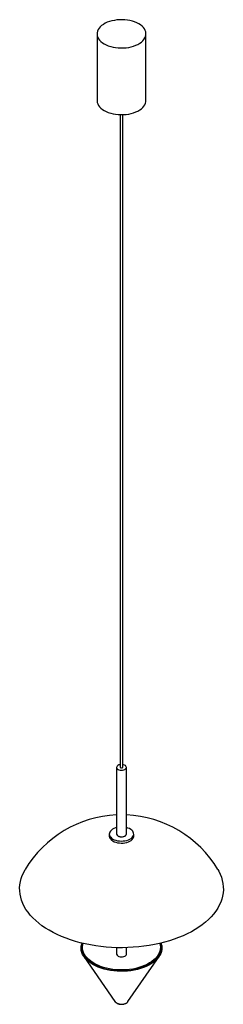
# Paper-space layout '_Isométrica' of a CAD drawing. Header units: millimetres. Extents: x -1090 to -840, y -1049 to 157.
import ezdxf

# ---------------------------------------------------------------- set-up
doc = ezdxf.new("R2010")
doc.units = ezdxf.units.MM

psp = doc.layouts.new('_Isométrica')

# ---------------------------------------------------------------- linework, layer by layer
at = {"color": 7, "linetype": 'Continuous', "lineweight": 25}
for p, q in [((-994.7, 139.8), (-994.7, 58.1)), ((-934.7, 58.1), (-934.7, 139.8)), ((-966.2, 40.8), (-966.2, -758.4)), ((-963.2, -758.4), (-963.2, 40.8)), ((-970.7, -758.4), (-970.7, -840.1)), ((-958.7, -840.1), (-958.7, -758.4)), ((-979.7, -840.1), (-979.7, -842.5)), ((-949.7, -842.5), (-949.7, -840.1)), ((-970.7, -979.2), (-970.7, -987.1)), ((-958.7, -987.1), (-958.7, -979.2)), ((-1010.8, -990.2), (-972.7, -1045.3)), ((-956.8, -1045.3), (-918.6, -990.2)), ((-972.7, -1045.3), (-972.6, -1045.3)), ((-956.9, -1045.4), (-956.8, -1045.3))]:
    psp.add_line(p, q, dxfattribs=at)
at = {"color": 7, "linetype": 'Continuous', "lineweight": 25, "flags": 128}
for points in [[(-985.9, 127.5), (-983.5, 126.3), (-980.9, 125.2), (-978, 124.3), (-975.1, 123.5), (-971.9, 123), (-968.8, 122.6), (-965.5, 122.5), (-962.3, 122.5), (-959.1, 122.8), (-955.9, 123.2), (-952.9, 123.9), (-949.9, 124.7), (-947.2, 125.7), (-944.7, 126.9), (-942.4, 128.2), (-940.3, 129.7), (-938.6, 131.3), (-937.2, 132.9), (-936, 134.7), (-935.2, 136.5), (-934.8, 138.4), (-934.7, 140.3), (-935, 142.1), (-935.6, 144), (-936.5, 145.8), (-937.8, 147.5), (-939.4, 149.1), (-941.3, 150.6), (-943.5, 152), (-945.9, 153.3), (-948.6, 154.4), (-951.4, 155.3), (-954.4, 156), (-957.5, 156.6), (-960.7, 156.9), (-963.9, 157.1), (-967.1, 157), (-970.4, 156.8), (-973.5, 156.3), (-976.6, 155.7), (-979.5, 154.9), (-982.2, 153.9), (-984.7, 152.7), (-987, 151.4), (-989.1, 149.9), (-990.8, 148.3), (-992.3, 146.6), (-993.4, 144.9), (-994.2, 143), (-994.6, 141.2), (-994.7, 139.3), (-994.4, 137.4), (-993.8, 135.6), (-992.9, 133.8), (-991.6, 132.1), (-990, 130.5), (-988.1, 128.9), (-985.9, 127.5)], [(-994.7, 58.1), (-994.7, 57.7), (-994.4, 55.8), (-993.8, 54), (-992.9, 52.2), (-991.6, 50.4), (-990, 48.8), (-988.1, 47.3), (-985.9, 45.9)], [(-985.9, 45.9), (-983.5, 44.6), (-980.9, 43.5), (-978, 42.6), (-975.1, 41.9), (-971.9, 41.3), (-968.8, 41), (-965.5, 40.8), (-962.3, 40.9), (-959.1, 41.1), (-955.9, 41.6), (-952.9, 42.2), (-949.9, 43.1), (-947.2, 44.1), (-944.7, 45.2), (-942.4, 46.6), (-940.3, 48), (-938.6, 49.6), (-937.2, 51.3), (-936, 53), (-935.2, 54.9), (-934.8, 56.7), (-934.7, 58.1)], [(-966.2, -755.1), (-966.7, -755.2), (-968.1, -755.5), (-969.2, -756.1), (-970.1, -756.8), (-970.6, -757.7), (-970.7, -758.5), (-970.5, -759.4), (-969.9, -760.2), (-969, -760.9)], [(-969, -760.9), (-967.8, -761.4), (-966.4, -761.7), (-964.9, -761.9), (-963.4, -761.8), (-962, -761.5), (-960.7, -761), (-959.7, -760.4), (-959.1, -759.6), (-958.7, -758.7), (-958.8, -757.9), (-959.2, -757), (-960, -756.3), (-961, -755.7), (-962.3, -755.2), (-963.2, -755.1)], [(-966.2, -758.4), (-966.1, -758.7), (-965.8, -759)], [(-965.8, -759), (-965.3, -759.2), (-964.7, -759.3), (-964.1, -759.2), (-963.6, -759), (-963.3, -758.7), (-963.2, -758.4)], [(-970.7, -832.1), (-972.1, -832.5), (-974, -833.3), (-975.7, -834.2), (-977.1, -835.2), (-978.3, -836.4), (-979.1, -837.6), (-979.6, -838.9), (-979.7, -840.2), (-979.5, -841.5), (-978.9, -842.8), (-978, -844.1), (-976.8, -845.2), (-975.3, -846.2)], [(-979.7, -842.5), (-979.7, -842.7), (-979.5, -844), (-978.9, -845.3), (-978, -846.5), (-976.8, -847.6), (-975.3, -848.6)], [(-975.3, -846.2), (-973.6, -847), (-971.6, -847.7), (-969.5, -848.3), (-967.3, -848.6), (-965, -848.7), (-962.7, -848.6), (-960.5, -848.4), (-958.3, -847.9), (-956.3, -847.2), (-954.5, -846.4), (-953, -845.4), (-951.7, -844.3), (-950.7, -843.1), (-950, -841.9), (-949.7, -840.6), (-949.8, -839.2), (-950.2, -837.9), (-950.9, -836.7), (-952, -835.5), (-953.3, -834.4), (-954.9, -833.5), (-956.8, -832.7), (-958.7, -832.1)], [(-975.3, -848.6), (-973.6, -849.5), (-971.6, -850.2), (-969.5, -850.7), (-967.3, -851), (-965, -851.2), (-962.7, -851.1), (-960.5, -850.8), (-958.3, -850.3), (-956.3, -849.7), (-954.5, -848.9), (-953, -847.9), (-951.7, -846.8), (-950.7, -845.6), (-950, -844.3), (-949.7, -843), (-949.7, -842.5)], [(-970.7, -840.1), (-970.6, -840.8), (-970.1, -841.6), (-969.2, -842.4), (-968.1, -842.9), (-966.7, -843.3), (-965.3, -843.5), (-963.8, -843.5), (-962.3, -843.2), (-961, -842.8), (-960, -842.2), (-959.2, -841.4), (-958.8, -840.6), (-958.7, -840.1)], [(-969, -842.5), (-967.8, -843), (-966.4, -843.4), (-964.9, -843.5), (-963.4, -843.4), (-962, -843.1), (-960.7, -842.7), (-959.7, -842), (-959.1, -841.2), (-958.7, -840.4), (-958.7, -840.1)], [(-969, -842.5), (-967.8, -843), (-966.4, -843.4), (-964.9, -843.5), (-963.4, -843.4), (-962, -843.1), (-960.7, -842.7), (-959.7, -842), (-959.1, -841.2), (-958.7, -840.4), (-958.7, -840.1)], [(-846.5, -883.6), (-845.4, -885.7), (-843.6, -889.4), (-842.1, -893.1), (-841, -896.9), (-840.2, -900.7), (-839.8, -904.6), (-839.7, -908.4), (-840, -912.2), (-840.7, -916.1), (-841.7, -919.9), (-843, -923.6), (-844.7, -927.3), (-846.7, -931), (-849.1, -934.6), (-851.8, -938.1), (-854.8, -941.5), (-858.1, -944.9), (-861.7, -948.1), (-865.7, -951.2), (-869.9, -954.2), (-874.3, -957), (-879, -959.7), (-884, -962.3), (-889.2, -964.7), (-894.6, -966.9), (-900.2, -969), (-906, -970.9), (-912, -972.6), (-918.1, -974.1), (-924.3, -975.5), (-930.7, -976.6), (-937.1, -977.6), (-943.6, -978.3), (-950.2, -978.8), (-956.9, -979.2), (-963.5, -979.3), (-970.2, -979.3), (-976.8, -979), (-983.4, -978.5), (-990, -977.8), (-996.4, -977), (-1002.8, -975.9), (-1009.1, -974.6), (-1015.3, -973.2), (-1021.3, -971.5), (-1027.1, -969.7), (-1032.8, -967.7), (-1038.3, -965.5), (-1043.6, -963.2), (-1048.6, -960.7), (-1053.4, -958), (-1058, -955.2), (-1062.3, -952.3), (-1066.3, -949.2), (-1070, -946), (-1073.5, -942.7), (-1076.6, -939.3), (-1079.4, -935.9), (-1081.9, -932.3), (-1084, -928.7), (-1085.8, -925), (-1087.3, -921.2), (-1088.4, -917.4), (-1089.2, -913.6), (-1089.6, -909.8), (-1089.7, -905.9), (-1089.4, -902.1), (-1088.8, -898.3), (-1087.8, -894.5), (-1086.4, -890.7), (-1084.7, -887), (-1082.9, -883.6)], [(-915.5, -975.7), (-915.4, -976.5), (-915.1, -979), (-915.2, -981.4), (-915.6, -983.8), (-916.4, -986.2), (-917.6, -988.5), (-919.1, -990.8), (-920.9, -993), (-923, -995.1), (-925.5, -997.1), (-928.2, -998.9), (-931.1, -1000.7), (-934.4, -1002.2), (-937.8, -1003.6), (-941.4, -1004.9), (-945.2, -1005.9), (-949.2, -1006.8), (-953.2, -1007.4), (-957.4, -1007.9), (-961.6, -1008.2), (-965.8, -1008.2), (-970, -1008.1), (-974.1, -1007.7), (-978.2, -1007.1), (-982.2, -1006.4), (-986.1, -1005.4), (-989.8, -1004.3), (-993.4, -1003), (-996.7, -1001.5), (-999.8, -999.8), (-1002.6, -998), (-1005.2, -996.1), (-1007.5, -994.1), (-1009.5, -991.9), (-1011.1, -989.7), (-1012.4, -987.4), (-1013.4, -985), (-1014, -982.6), (-1014.3, -980.2), (-1014.2, -977.7), (-1013.9, -975.7)], [(-917.7, -974), (-917.2, -976.3), (-917, -978.7), (-917.1, -981), (-917.6, -983.4), (-918.4, -985.7), (-919.6, -988), (-921.1, -990.2), (-922.9, -992.3), (-925.1, -994.3), (-927.5, -996.3), (-930.2, -998), (-933.2, -999.7), (-936.4, -1001.2), (-939.8, -1002.5), (-943.4, -1003.6), (-947.2, -1004.6), (-951, -1005.4), (-955, -1006), (-959.1, -1006.3), (-963.2, -1006.5), (-967.3, -1006.5), (-971.4, -1006.3), (-975.4, -1005.8), (-979.4, -1005.2), (-983.2, -1004.4), (-986.9, -1003.4), (-990.5, -1002.2), (-993.8, -1000.8), (-997, -999.3), (-999.9, -997.6), (-1002.5, -995.8), (-1004.9, -993.8), (-1007, -991.8), (-1008.7, -989.7), (-1010.1, -987.4), (-1011.2, -985.1), (-1012, -982.8), (-1012.4, -980.5), (-1012.4, -978.1), (-1012.1, -975.7), (-1011.7, -974)], [(-969, -989.6), (-967.8, -990.1), (-966.4, -990.5), (-964.9, -990.6), (-963.4, -990.5), (-962, -990.2), (-960.7, -989.7), (-959.7, -989.1), (-959.1, -988.3), (-958.7, -987.5), (-958.7, -987.1)], [(-1006.3, -994.1), (-1004.9, -995.4), (-1002.3, -997.3), (-999.5, -999), (-996.4, -1000.7), (-993.1, -1002.1), (-989.6, -1003.5), (-985.9, -1004.6), (-982.1, -1005.5), (-978.1, -1006.3), (-974, -1006.8), (-969.9, -1007.2), (-965.8, -1007.4), (-961.6, -1007.3), (-957.4, -1007), (-953.3, -1006.6), (-949.3, -1005.9), (-945.4, -1005.1), (-941.6, -1004), (-938, -1002.8), (-934.6, -1001.4), (-931.4, -999.9), (-928.5, -998.2), (-925.8, -996.3), (-923.4, -994.4), (-921.9, -992.9)]]:
    psp.add_lwpolyline(points, dxfattribs=at)
at = {"color": 8, "linetype": 'Continuous', "lineweight": 25, "flags": 128}
for points in [[(-1013, -973.7), (-1013.3, -974.8), (-1013.8, -977.2), (-1013.9, -979.6), (-1013.6, -982), (-1013, -984.4), (-1012, -986.7), (-1010.7, -989), (-1009.1, -991.2), (-1007.1, -993.3), (-1006.3, -994.1)], [(-921.9, -992.9), (-921.3, -992.3), (-919.5, -990.1), (-918, -987.9), (-916.9, -985.5), (-916.1, -983.2), (-915.6, -980.8), (-915.5, -978.4), (-915.8, -976), (-916.4, -973.7)], [(-972.6, -1045.3), (-972.3, -1045.7), (-971.3, -1046.5), (-970.1, -1047.3), (-968.7, -1047.8), (-967.1, -1048.2), (-965.4, -1048.4), (-963.6, -1048.3), (-961.9, -1048.1), (-960.4, -1047.7), (-959, -1047.1), (-957.8, -1046.3), (-956.9, -1045.5), (-956.9, -1045.4)]]:
    psp.add_lwpolyline(points, dxfattribs=at)
at = {"color": 7, "linetype": 'Continuous', "lineweight": 25}
for centre, radius, start, end in [((-964.7, -954.2), 137.7, 92.4981, 149.1397), ((-964.7, -954.2), 137.7, 30.8603, 87.5019), ((-967.8, -839.9), 2.89, 184.2066, 247.1136), ((-967.8, -986.9), 2.89, 184.2066, 247.1136)]:
    psp.add_arc(centre, radius, start, end, dxfattribs=at)
for points, knots in [([(-1013.3, -973.5), (-1013.5, -974), (-1013.7, -974.6), (-1013.9, -975.2), (-1013.9, -975.4)], [0, 0, 0, 0, 0.740647, 1, 1, 1, 1]), ([(-915.5, -975.4), (-915.5, -975.4), (-915.6, -974.8), (-915.8, -974.2), (-916.1, -973.6)], [0, 0, 0, 0, 0.012036, 1, 1, 1, 1]), ([(-972.5, -1045.4), (-972.5, -1045.5), (-972.2, -1045.9), (-971.5, -1046.5), (-970.8, -1047), (-970.5, -1047.2)], [0, 0, 0, 0, 0.14274, 0.607172, 1, 1, 1, 1]), ([(-970.5, -1047.2), (-970.3, -1047.3), (-969.6, -1047.7), (-968.3, -1048.1), (-966.7, -1048.5), (-965.1, -1048.6), (-963.4, -1048.6), (-961.8, -1048.3), (-960.2, -1047.8), (-958.8, -1047.2), (-957.7, -1046.4), (-957.2, -1045.7), (-956.9, -1045.5)], [0, 0, 0, 0, 0.058846, 0.165494, 0.271749, 0.377595, 0.483353, 0.58955, 0.696713, 0.805512, 0.916229, 1, 1, 1, 1])]:
    psp.add_open_spline(points, degree=3, knots=knots, dxfattribs=at)

doc.saveas('drawing.dxf')
